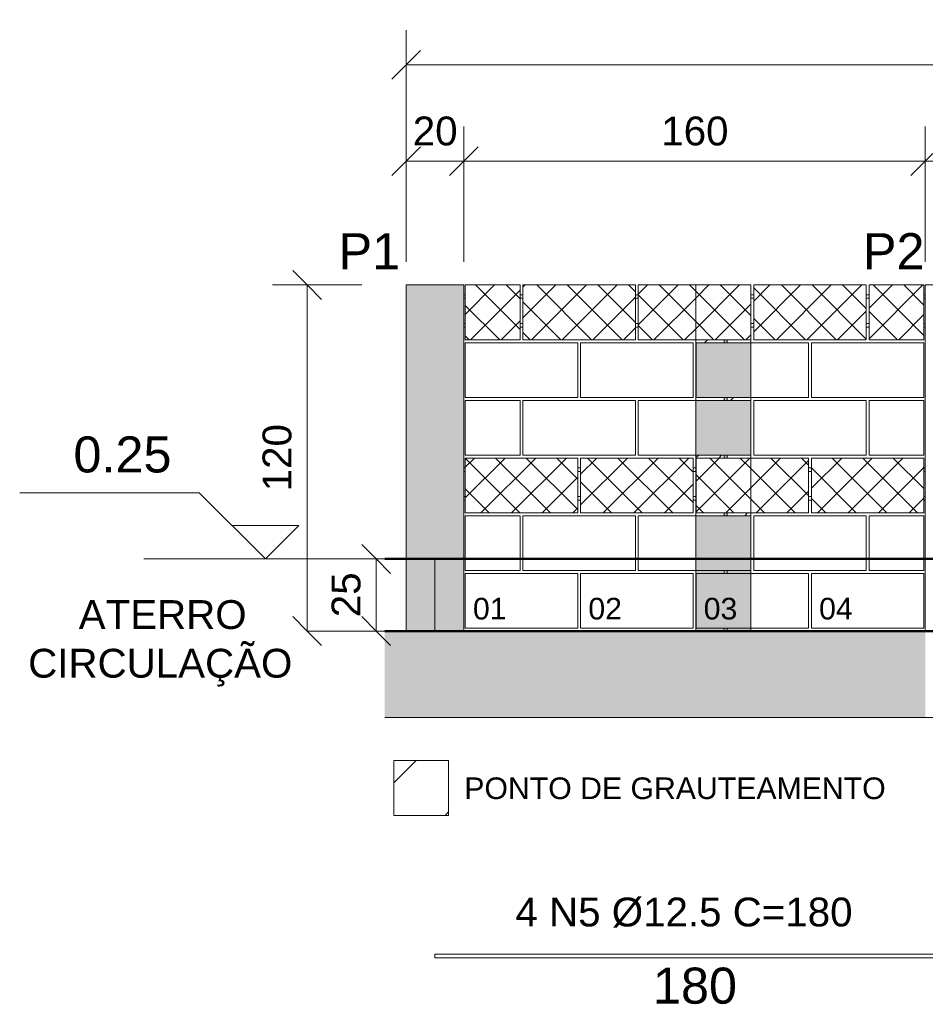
# Model space of a CAD drawing. Header units: centimetres. Extents: x -130 to 7200, y -149 to 786.
# Tile 1 of 10: x -130 to 184, y -129 to 212. Entities that reach past the tile are written whole.
import ezdxf

# ---------------------------------------------------------------- set-up
doc = ezdxf.new("R2010")
doc.units = ezdxf.units.CM
doc.linetypes.add('Projeção', pattern=[0.396875, 0.238125, -0.15875])
for name, color, linetype, lineweight in [('A-ANNO-DIMS', 7, 'Continuous', 9), ('A-ANNO-DIMS-50', 7, 'Continuous', 9), ('A-DETL-GENF', 7, 'Continuous', 18), ('A-DETL-THIN', 7, 'Continuous', 18), ('A-FLOR', 7, 'Continuous', 18), ('A-FLOR-OVHD', 7, 'Projeção', 18), ('A-GENM', 7, 'Continuous', 18), ('G-ANNO-DIMS', 7, 'Continuous', 9), ('G-ANNO-TEXT', 7, 'Continuous', 9), ('S-BEAM', 7, 'Continuous', 18), ('S-COLS', 7, 'Continuous', 18), ('S-COLS-IDEN', 7, 'Continuous', 9), ('S-RBAR', 7, 'Continuous', 18), ('S-RBAR-IDEN', 7, 'Continuous', 9), ('S-RBAR-SYMB', 7, 'Continuous', 9)]:
    doc.layers.add(name, color=color, linetype=linetype, lineweight=lineweight)
doc.styles.add('Arial', font='arial.ttf', dxfattribs={"height": 12.5})
doc.styles.add('Arial_1', font='arial.ttf', dxfattribs={"height": 10})
doc.styles.add('Arial_B', font='arial.ttf', dxfattribs={"height": 10})
doc.styles.add('Arial_B_1', font='arial.ttf', dxfattribs={"height": 7.5})
doc.dimstyles.new('0-Dss_Azul-2_0mm__Det__', dxfattribs={"dimscale": 30.48, "dimtxt": 10.202594, "dimasz": 0.328084, "dimexe": 0.393701, "dimexo": 0.262467, "dimgap": 0.082021, "dimtad": 1, "dimrnd": 0.01, "dimdsep": 46, "dimtxsty": 'Arial_1', "dimblk1": 'OBLIQUE', "dimblk2": 'OBLIQUE', "dimsah": 1, "dimcen": 0.09, "dimazin": 0, "dimtfac": 1, "dimtdec": 4, "dimtix": 1, "dimtmove": 0, "dimatfit": 3, "dimfxl": 1, "dimtvp": 1, "dimtolj": 1, "dimtzin": 0, "dimarcsym": 2})
pattern_1 = [(45, (0, 0), (-5.3033, 5.3033), []), (135, (0, 0), (-5.3033, -5.3033), [])]

# ---------------------------------------------------------------- blocks, each defined once
blk = doc.blocks.new('Bloco de Concreto - Inteiro - Família 20 x 40 - Classe A-563312-PAREDE 01')
at = {"layer": 'A-GENM', "color": 250, "true_color": 0x272727}
for p, q in [((24.96, 20), (63.96, 20)), ((24.96, 1), (24.96, 20)), ((63.96, 1), (63.96, 20)), ((63.96, 1), (24.96, 1))]:
    blk.add_line(p, q, dxfattribs=at)
blk = doc.blocks.new('Bloco de Concreto - Inteiro - Família 20 x 40 - Classe A-V2-PAREDE 01')
at = {"layer": 'A-GENM', "true_color": 0xffdaff}
blk.add_hatch(color=7, dxfattribs=at).paths.add_polyline_path([(123.8, 1), (123.96, 1), (123.96, 20), (104.96, 20), (104.96, 1)])
at = {"layer": 'A-GENM', "color": 219, "true_color": 0x482148}
for p, q in [((104.96, 20), (123.96, 20)), ((104.96, 1), (104.96, 20)), ((123.96, 1), (104.96, 1))]:
    blk.add_line(p, q, dxfattribs=at)
at = {"layer": 'A-GENM', "color": 250, "true_color": 0x272727}
for p, q in [((123.96, 20), (143.96, 20)), ((143.96, 1), (143.96, 20)), ((143.96, 1), (123.96, 1))]:
    blk.add_line(p, q, dxfattribs=at)
blk = doc.blocks.new('Bloco de Concreto - Meio - Família 20 x 40 - Classe A-561403-PAREDE 01')
at = {"layer": 'A-GENM'}
for p, q in [((24.96, 40), (43.96, 40)), ((24.96, 40), (24.96, 25)), ((43.96, 25), (43.96, 40))]:
    blk.add_line(p, q, dxfattribs=at)
at = {"layer": 'A-GENM', "color": 250, "true_color": 0x272727}
for p, q in [((24.96, 25), (24.96, 21)), ((43.96, 21), (43.96, 25)), ((43.96, 21), (24.96, 21))]:
    blk.add_line(p, q, dxfattribs=at)
blk = doc.blocks.new('Bloco de Concreto - Inteiro - Família 20 x 40 - Classe A-V3-PAREDE 01')
at = {"layer": 'A-GENM'}
for p, q in [((44.96, 40), (83.96, 40)), ((44.96, 25), (44.96, 40)), ((83.96, 25), (83.96, 40))]:
    blk.add_line(p, q, dxfattribs=at)
at = {"layer": 'A-GENM', "color": 250, "true_color": 0x272727}
for p, q in [((44.96, 21), (44.96, 25)), ((83.96, 21), (83.96, 25)), ((83.96, 21), (44.96, 21))]:
    blk.add_line(p, q, dxfattribs=at)
blk = doc.blocks.new('Bloco de Concreto - Inteiro - Família 20 x 40 - Classe A-V4-PAREDE 01')
at = {"layer": 'A-GENM', "true_color": 0xffd8ff}
blk.add_hatch(color=7, dxfattribs=at).paths.add_polyline_path([(104.96, 25), (123.96, 25), (123.96, 40), (104.96, 40), (104.96, 27.55)])
at = {"layer": 'A-GENM', "true_color": 0xffdaff}
blk.add_hatch(color=7, dxfattribs=at).paths.add_polyline_path([(120.63, 21), (123.96, 21), (123.96, 25), (104.96, 25), (104.96, 21)])
at = {"layer": 'A-GENM'}
for p, q in [((84.96, 40), (104.96, 40)), ((84.96, 25), (84.96, 40))]:
    blk.add_line(p, q, dxfattribs=at)
at = {"layer": 'A-GENM', "color": 198, "true_color": 0x270027}
for p in [(104.96, 40), (123.96, 25)]:
    blk.add_line(p, (123.96, 40), dxfattribs=at)
at = {"layer": 'A-GENM', "color": 250, "true_color": 0x272727}
for p, q in [((84.96, 21), (84.96, 25)), ((104.96, 21), (84.96, 21))]:
    blk.add_line(p, q, dxfattribs=at)
at = {"layer": 'A-GENM', "color": 219, "true_color": 0x482148}
for q in [(123.96, 25), (104.96, 21)]:
    blk.add_line((123.96, 21), q, dxfattribs=at)
blk = doc.blocks.new('Bloco de Concreto - Canaleta Inteira - Família 20 x 40 - Classe A-564278-PAREDE 01')
at = {"layer": 'A-GENM'}
h = blk.add_hatch(dxfattribs=at)
h.set_pattern_fill('FP_1', color=256, style=0, pattern_type=2)
h.set_pattern_definition(pattern_1)
h.paths.add_polyline_path([(32.92, 41), (63.96, 41), (63.96, 60), (24.96, 60), (24.96, 41)])
for p, q in [((24.96, 60), (63.96, 60)), ((24.96, 41), (24.96, 60)), ((63.96, 41), (63.96, 60)), ((24.96, 41), (63.96, 41))]:
    blk.add_line(p, q, dxfattribs=at)
blk = doc.blocks.new('Bloco de Concreto - Canaleta Inteira - Família 20 x 40 - Classe A-V5-PAREDE 01')
at = {"layer": 'A-GENM'}
h = blk.add_hatch(dxfattribs=at)
h.set_pattern_fill('FP_1', color=256, style=0, pattern_type=2)
h.set_pattern_definition(pattern_1)
h.paths.add_polyline_path([(68.8, 41), (103.96, 41), (103.96, 60), (64.96, 60), (64.96, 41)])
for p, q in [((64.96, 60), (103.96, 60)), ((64.96, 41), (64.96, 60)), ((103.96, 41), (103.96, 60)), ((64.96, 41), (103.96, 41))]:
    blk.add_line(p, q, dxfattribs=at)
blk = doc.blocks.new('Bloco de Concreto - Canaleta Inteira - Família 20 x 40 - Classe A-V6-PAREDE 01')
at = {"layer": 'A-GENM'}
h = blk.add_hatch(dxfattribs=at)
h.set_pattern_fill('FP_1', color=256, style=0, pattern_type=2)
h.set_pattern_definition(pattern_1)
h.paths.add_polyline_path([(117.46, 41), (123.96, 41), (123.96, 60), (104.96, 60), (104.96, 41)])
h = blk.add_hatch(dxfattribs=at)
h.set_pattern_fill('FP_1', color=256, style=0, pattern_type=2)
h.set_pattern_definition(pattern_1)
h.paths.add_polyline_path([(140.56, 41), (143.96, 41), (143.96, 60), (123.96, 60), (123.96, 41)])
at = {"layer": 'A-GENM', "color": 198, "true_color": 0x270027}
for p, q in [((104.96, 60), (123.96, 60)), ((104.96, 41), (104.96, 60)), ((104.96, 41), (123.96, 41))]:
    blk.add_line(p, q, dxfattribs=at)
at = {"layer": 'A-GENM'}
for p, q in [((123.96, 60), (143.96, 60)), ((143.96, 41), (143.96, 60)), ((123.96, 41), (143.96, 41))]:
    blk.add_line(p, q, dxfattribs=at)
blk = doc.blocks.new('Bloco de Concreto - Canaleta Inteira - Família 20 x 40 - Classe A-V7-PAREDE 01')
at = {"layer": 'A-GENM'}
h = blk.add_hatch(dxfattribs=at)
h.set_pattern_fill('FP_1', color=256, style=0, pattern_type=2)
h.set_pattern_definition(pattern_1)
h.paths.add_polyline_path([(144.96, 41), (183.96, 41), (183.96, 60), (144.96, 60)])
for p, q in [((144.96, 60), (183.96, 60)), ((144.96, 41), (144.96, 60)), ((183.96, 41), (183.96, 60)), ((144.96, 41), (183.96, 41))]:
    blk.add_line(p, q, dxfattribs=at)
blk = doc.blocks.new('Bloco de Concreto - Meio - Família 20 x 40 - Classe A-V8-PAREDE 01')
at = {"layer": 'A-GENM'}
for p, q in [((24.96, 80), (43.96, 80)), ((24.96, 80), (24.96, 61)), ((43.96, 61), (43.96, 80)), ((43.96, 61), (24.96, 61))]:
    blk.add_line(p, q, dxfattribs=at)
blk = doc.blocks.new('Bloco de Concreto - Inteiro - Família 20 x 40 - Classe A-V9-PAREDE 01')
at = {"layer": 'A-GENM'}
for p, q in [((44.96, 80), (83.96, 80)), ((44.96, 61), (44.96, 80)), ((83.96, 61), (83.96, 80)), ((83.96, 61), (44.96, 61))]:
    blk.add_line(p, q, dxfattribs=at)
blk = doc.blocks.new('Bloco de Concreto - Inteiro - Família 20 x 40 - Classe A-V10-PAREDE 01')
at = {"layer": 'A-GENM', "true_color": 0xffd8ff}
blk.add_hatch(color=7, dxfattribs=at).paths.add_polyline_path([(114.3, 61), (123.96, 61), (123.96, 80), (104.96, 80), (104.96, 61)])
at = {"layer": 'A-GENM'}
for p, q in [((84.96, 80), (104.96, 80)), ((84.96, 61), (84.96, 80)), ((104.96, 61), (84.96, 61))]:
    blk.add_line(p, q, dxfattribs=at)
at = {"layer": 'A-GENM', "color": 198, "true_color": 0x270027}
for p, q in [((104.96, 80), (123.96, 80)), ((123.96, 61), (123.96, 80)), ((123.96, 61), (104.96, 61))]:
    blk.add_line(p, q, dxfattribs=at)
blk = doc.blocks.new('Bloco de Concreto - Inteiro - Família 20 x 40 - Classe A-V11-PAREDE 01')
at = {"layer": 'A-GENM', "true_color": 0xffd8ff}
blk.add_hatch(color=7, dxfattribs=at).paths.add_polyline_path([(104.96, 81), (123.96, 81), (123.96, 100), (104.96, 100), (104.96, 85.08)])
at = {"layer": 'A-GENM', "color": 198, "true_color": 0x270027}
for p, q in [((104.96, 100), (123.96, 100)), ((104.96, 81), (104.96, 100)), ((123.96, 81), (104.96, 81))]:
    blk.add_line(p, q, dxfattribs=at)
at = {"layer": 'A-GENM'}
for p, q in [((123.96, 100), (143.96, 100)), ((143.96, 81), (143.96, 100)), ((143.96, 81), (123.96, 81))]:
    blk.add_line(p, q, dxfattribs=at)
blk = doc.blocks.new('Bloco de Concreto - Meia Canaleta - Família 20 x 40 - Classe A-562384-PAREDE 01')
at = {"layer": 'A-GENM'}
h = blk.add_hatch(dxfattribs=at)
h.set_pattern_fill('FP_1', color=256, style=0, pattern_type=2)
h.set_pattern_definition(pattern_1)
h.paths.add_polyline_path([(43.96, 101), (43.96, 120), (24.96, 120), (24.96, 101), (32.92, 101)])
for p, q in [((24.96, 101), (24.96, 120)), ((43.96, 120), (24.96, 120)), ((43.96, 120), (43.96, 101)), ((24.96, 101), (43.96, 101))]:
    blk.add_line(p, q, dxfattribs=at)
blk = doc.blocks.new('Bloco de Concreto - Meia Canaleta - Família 20 x 40 - Classe A-V12-PAREDE 01')
at = {"layer": 'A-GENM'}
h = blk.add_hatch(dxfattribs=at)
h.set_pattern_fill('FP_1', color=256, style=0, pattern_type=2)
h.set_pattern_definition(pattern_1)
h.paths.add_polyline_path([(183.96, 101), (183.96, 120), (164.96, 120), (164.96, 101), (176.44, 101)])
for p, q in [((164.96, 101), (164.96, 120)), ((183.96, 120), (164.96, 120)), ((183.96, 120), (183.96, 101)), ((164.96, 101), (183.96, 101))]:
    blk.add_line(p, q, dxfattribs=at)
blk = doc.blocks.new('Bloco de Concreto - Canaleta Inteira - Família 20 x 40 - Classe A-V13-PAREDE 01')
at = {"layer": 'A-GENM'}
h = blk.add_hatch(dxfattribs=at)
h.set_pattern_fill('FP_1', color=256, style=0, pattern_type=2)
h.set_pattern_definition(pattern_1)
h.paths.add_polyline_path([(68.8, 101), (83.96, 101), (83.96, 120), (44.96, 120), (44.96, 101)])
for p, q in [((44.96, 120), (83.96, 120)), ((44.96, 101), (44.96, 120)), ((83.96, 101), (83.96, 120)), ((44.96, 101), (83.96, 101))]:
    blk.add_line(p, q, dxfattribs=at)
blk = doc.blocks.new('Bloco de Concreto - Canaleta Inteira - Família 20 x 40 - Classe A-V14-PAREDE 01')
at = {"layer": 'A-GENM'}
h = blk.add_hatch(dxfattribs=at)
h.set_pattern_fill('FP_1', color=256, style=0, pattern_type=2)
h.set_pattern_definition(pattern_1)
h.paths.add_polyline_path([(84.96, 101), (104.96, 101), (104.96, 120), (84.96, 120)])
h = blk.add_hatch(dxfattribs=at)
h.set_pattern_fill('FP_1', color=256, style=0, pattern_type=2)
h.set_pattern_definition(pattern_1)
h.paths.add_polyline_path([(104.96, 101), (123.96, 101), (123.96, 120), (104.96, 120)])
for p, q in [((84.96, 120), (104.96, 120)), ((84.96, 101), (84.96, 120)), ((84.96, 101), (104.96, 101))]:
    blk.add_line(p, q, dxfattribs=at)
at = {"layer": 'A-GENM', "color": 198, "true_color": 0x270027}
for p, q in [((104.96, 120), (123.96, 120)), ((123.96, 101), (123.96, 120)), ((104.96, 101), (123.96, 101))]:
    blk.add_line(p, q, dxfattribs=at)
blk = doc.blocks.new('Bloco de Concreto - Canaleta Inteira - Família 20 x 40 - Classe A-V15-PAREDE 01')
at = {"layer": 'A-GENM'}
h = blk.add_hatch(dxfattribs=at)
h.set_pattern_fill('FP_1', color=256, style=0, pattern_type=2)
h.set_pattern_definition(pattern_1)
h.paths.add_polyline_path([(140.56, 101), (163.96, 101), (163.96, 120), (124.96, 120), (124.96, 101)])
for p, q in [((124.96, 120), (163.96, 120)), ((124.96, 101), (124.96, 120)), ((163.96, 101), (163.96, 120)), ((124.96, 101), (163.96, 101))]:
    blk.add_line(p, q, dxfattribs=at)
blk = doc.blocks.new('DIMBLOCK1-PAREDE 01')
at = {"layer": 'A-ANNO-DIMS-50', "color": 5, "lineweight": 35, "true_color": 0x0000ff}
for p, q in [((-5.91, 25), (-10.91, 30)), ((-5.91, 25), (-0.91, 20)), ((-5.91, 0), (-10.91, 5)), ((-5.91, 0), (-0.91, -5))]:
    blk.add_line(p, q, dxfattribs=at)
at = {"layer": 'A-ANNO-DIMS-50', "color": 5, "true_color": 0x0000ff}
for p, q in [((-5.91, 25), (-10.94, 25)), ((-5.91, 25), (-5.91, 0)), ((-5.91, 25), (6.09, 25)), ((-5.91, 0), (-10.94, 0)), ((-5.91, 0), (6.09, 0))]:
    blk.add_line(p, q, dxfattribs=at)
at = {"layer": 'A-ANNO-DIMS-50', "color": 0, "insert": (-21.39, 4.81), "char_height": 10, "width": 18.4588, "attachment_point": 1, "rotation": 90, "line_spacing_factor": 0.941778, "style": 'Arial_1'}
blk.add_mtext('25', dxfattribs=at)
blk = doc.blocks.new('_Oblique')
at = {"color": 0, "linetype": 'ByBlock', "lineweight": -2}
blk.add_line((-0.5, -0.5), (0.5, 0.5), dxfattribs=at)
blk = doc.blocks.new('DIMBLOCK2-PAREDE 01')
at = {"layer": 'A-ANNO-DIMS-50', "color": 5, "lineweight": 35, "true_color": 0x0000ff}
for p, q in [((-29.85, 120), (-34.85, 125)), ((-29.85, 120), (-24.85, 115)), ((-29.85, 0), (-34.85, 5)), ((-29.85, 0), (-24.85, -5))]:
    blk.add_line(p, q, dxfattribs=at)
at = {"layer": 'A-ANNO-DIMS-50', "color": 5, "true_color": 0x0000ff}
for p, q in [((-29.85, 120), (-41.85, 120)), ((-29.85, 120), (-29.85, 0)), ((-29.85, 120), (-10.94, 120)), ((-29.85, 0), (-17.85, 0)), ((-29.85, 0), (-10.94, 0))]:
    blk.add_line(p, q, dxfattribs=at)
at = {"layer": 'A-ANNO-DIMS-50', "color": 0, "insert": (-45.33, 48.46), "char_height": 10, "width": 27.6883, "attachment_point": 1, "rotation": 90, "line_spacing_factor": 0.941778, "style": 'Arial_1'}
blk.add_mtext('120', dxfattribs=at)
blk = doc.blocks.new('Elevações de ponto - Elevação de spot 2 - Cabeça do nível-169080-PAREDE 01')
at = {"layer": 'G-ANNO-DIMS'}
for p, q in [((597.84, 120), (620.77, 142.93)), ((620.77, 142.93), (683.03, 142.93)), ((586.21, 131.63), (609.48, 131.63)), ((597.84, 120), (586.21, 131.63))]:
    blk.add_line(p, q, dxfattribs=at)
blk = doc.blocks.new('DIMBLOCK3-PAREDE 01')
at = {"layer": 'A-ANNO-DIMS-50', "color": 5, "true_color": 0x0000ff}
for p, q in [((4.46, 162.92), (4.46, 174.92)), ((24.46, 162.92), (24.46, 174.92)), ((4.46, 162.92), (24.46, 162.92)), ((4.46, 162.92), (4.46, 128)), ((24.46, 162.92), (24.46, 128))]:
    blk.add_line(p, q, dxfattribs=at)
at = {"layer": 'A-ANNO-DIMS-50', "color": 5, "lineweight": 35, "true_color": 0x0000ff}
for p, q in [((4.46, 162.92), (9.46, 167.92)), ((24.46, 162.92), (29.46, 167.92)), ((4.46, 162.92), (-0.54, 157.92)), ((24.46, 162.92), (19.46, 157.92))]:
    blk.add_line(p, q, dxfattribs=at)
at = {"layer": 'A-ANNO-DIMS-50', "color": 0, "insert": (6.76, 178.4), "char_height": 10, "width": 18.4588, "attachment_point": 1, "line_spacing_factor": 0.941778, "style": 'Arial_1'}
blk.add_mtext('20', dxfattribs=at)
blk = doc.blocks.new('DIMBLOCK4-PAREDE 01')
at = {"layer": 'A-ANNO-DIMS-50', "color": 5, "true_color": 0x0000ff}
for p, q in [((24.46, 162.92), (24.46, 174.92)), ((184.46, 162.92), (184.46, 174.92)), ((24.46, 162.92), (184.46, 162.92)), ((24.46, 162.92), (24.46, 128)), ((184.46, 162.92), (184.46, 128))]:
    blk.add_line(p, q, dxfattribs=at)
at = {"layer": 'A-ANNO-DIMS-50', "color": 5, "lineweight": 35, "true_color": 0x0000ff}
for p, q in [((24.46, 162.92), (29.46, 167.92)), ((184.46, 162.92), (189.46, 167.92)), ((24.46, 162.92), (19.46, 157.92)), ((184.46, 162.92), (179.46, 157.92))]:
    blk.add_line(p, q, dxfattribs=at)
at = {"layer": 'A-ANNO-DIMS-50', "color": 0, "insert": (92.92, 178.4), "char_height": 10, "width": 27.6883, "attachment_point": 1, "line_spacing_factor": 0.941778, "style": 'Arial_1'}
blk.add_mtext('160', dxfattribs=at)
blk = doc.blocks.new('DIMBLOCK5-PAREDE 01')
at = {"layer": 'A-ANNO-DIMS-50', "color": 5, "true_color": 0x0000ff}
for p, q in [((184.46, 162.92), (184.46, 174.92)), ((204.46, 162.92), (204.46, 174.92)), ((184.46, 162.92), (204.46, 162.92)), ((184.46, 162.92), (184.46, 128)), ((204.46, 162.92), (204.46, 128))]:
    blk.add_line(p, q, dxfattribs=at)
at = {"layer": 'A-ANNO-DIMS-50', "color": 5, "lineweight": 35, "true_color": 0x0000ff}
for p, q in [((184.46, 162.92), (189.46, 167.92)), ((204.46, 162.92), (209.46, 167.92)), ((184.46, 162.92), (179.46, 157.92)), ((204.46, 162.92), (199.46, 157.92))]:
    blk.add_line(p, q, dxfattribs=at)
at = {"layer": 'A-ANNO-DIMS-50', "color": 0, "insert": (186.76, 178.4), "char_height": 10, "width": 18.4588, "attachment_point": 1, "line_spacing_factor": 0.941778, "style": 'Arial_1'}
blk.add_mtext('20', dxfattribs=at)
blk = doc.blocks.new('DIMBLOCK10-PAREDE 01')
at = {"layer": 'A-ANNO-DIMS-50', "color": 5, "true_color": 0x0000ff}
for p, q in [((4.46, 196.33), (4.46, 208.33)), ((564.46, 196.33), (564.46, 208.33)), ((4.46, 196.33), (564.46, 196.33)), ((4.46, 196.33), (4.46, 128)), ((564.46, 196.33), (564.46, 128))]:
    blk.add_line(p, q, dxfattribs=at)
at = {"layer": 'A-ANNO-DIMS-50', "color": 5, "lineweight": 35, "true_color": 0x0000ff}
for p, q in [((4.46, 196.33), (9.46, 201.33)), ((564.46, 196.33), (569.46, 201.33)), ((4.46, 196.33), (-0.54, 191.33)), ((564.46, 196.33), (559.46, 191.33))]:
    blk.add_line(p, q, dxfattribs=at)
at = {"layer": 'A-ANNO-DIMS-50', "color": 0, "insert": (272.92, 211.81), "char_height": 10, "width": 27.6883, "attachment_point": 1, "line_spacing_factor": 0.941778, "style": 'Arial_1'}
blk.add_mtext('560', dxfattribs=at)

msp = doc.modelspace()

# ---------------------------------------------------------------- hatches: boundary and pattern name
at = {"layer": 'A-DETL-GENF'}
h = msp.add_hatch(dxfattribs=at)
h.set_pattern_fill('FP_3', color=256, style=0, pattern_type=2)
h.set_pattern_definition([(45, (0, 0), (-22.4506, 22.4506), []), (45, (7.937, 0), (0, 44.9013), []), (45, (-7.938, 0), (0, 44.9013), [])])
h.paths.add_polyline_path([(121.455, 40), (123.955, 40), (123.955, 41), (115.705, 41), (115.705, 40), (119.955, 40)])
h.paths.add_polyline_path([(297.622, 40), (303.955, 40), (303.955, 41), (295.705, 41), (295.705, 40)])
h.paths.add_polyline_path([(285.705, 40), (294.705, 40), (294.705, 41), (284.955, 41), (284.955, 40)])
h.paths.add_polyline_path([(105.705, 40), (114.705, 40), (114.705, 41), (104.955, 41), (104.955, 40)])
h.paths.add_polyline_path([(475.705, 40), (483.955, 40), (483.955, 41), (475.705, 41)])
h.paths.add_polyline_path([(474.705, 40), (474.705, 41), (464.955, 41), (464.955, 40), (467.205, 40)])
h.paths.add_polyline_path([(288.955, 60), (294.705, 60), (294.705, 61), (284.955, 61), (284.955, 60), (287.455, 60)])
h.paths.add_polyline_path([(303.955, 60), (303.955, 61), (295.705, 61), (295.705, 60), (303.205, 60)])
h.paths.add_polyline_path([(104.955, 60), (114.705, 60), (114.705, 61), (104.955, 61)])
h.paths.add_polyline_path([(123.955, 60), (123.955, 61), (115.705, 61), (115.705, 60), (123.205, 60)])
h.paths.add_polyline_path([(475.705, 60), (483.955, 60), (483.955, 61), (475.705, 61)])
h.paths.add_polyline_path([(474.455, 60), (474.705, 60), (474.705, 61), (464.955, 61), (464.955, 60), (468.955, 60)])
h.paths.add_polyline_path([(111.289, 80), (114.705, 80), (114.705, 81), (104.955, 81), (104.955, 80), (108.955, 80)])
h.paths.add_polyline_path([(303.205, 80), (303.955, 80), (303.955, 81), (295.705, 81), (295.705, 80), (301.705, 80)])
h.paths.add_polyline_path([(123.955, 80), (123.955, 81), (115.705, 81), (115.705, 80), (123.205, 80)])
h.paths.add_polyline_path([(294.705, 80), (294.705, 81), (284.955, 81), (284.955, 80), (291.289, 80)])
h.paths.add_polyline_path([(468.955, 80), (474.705, 80), (474.705, 81), (464.955, 81), (464.955, 80), (467.455, 80)])
h.paths.add_polyline_path([(475.705, 80), (483.955, 80), (483.955, 81), (475.705, 81)])
h.paths.add_polyline_path([(104.955, 100), (114.705, 100), (114.705, 101), (104.955, 101)])
h.paths.add_polyline_path([(468.122, 100), (474.705, 100), (474.705, 101), (464.955, 101), (464.955, 100), (467.455, 100)])
h.paths.add_polyline_path([(483.955, 100), (483.955, 101), (475.705, 101), (475.705, 100), (483.205, 100)])
h.paths.add_polyline_path([(115.705, 100), (123.955, 100), (123.955, 101), (115.705, 101)])
h.paths.add_polyline_path([(288.955, 100), (294.705, 100), (294.705, 101), (284.955, 101), (284.955, 100), (288.122, 100)])
h.paths.add_polyline_path([(303.955, 100), (303.955, 101), (295.705, 101), (295.705, 100), (303.205, 100)])
h = msp.add_hatch(dxfattribs=at)
h.set_pattern_fill('FP_4', color=256, style=0, pattern_type=2)
h.set_pattern_definition([(45, (0, 0), (-22.45, 22.45), []), (45, (7.937, 0), (0, 44.901), []), (45, (-7.937, 0), (0, 44.901), [])])
h.paths.add_polyline_path([(19.165, -63.909), (19.165, -44.909), (0.165, -44.909), (0.165, -63.909)])
at = {"layer": 'A-FLOR', "true_color": 0xffdaff}
h = msp.add_hatch(color=7, dxfattribs=at)
h.paths.add_polyline_path([(475.705, 0), (483.955, 0), (483.955, 1), (475.705, 1)])
h.paths.add_polyline_path([(464.955, 0), (474.705, 0), (474.705, 1), (464.955, 1)])
h.paths.add_polyline_path([(284.955, 0), (294.705, 0), (294.705, 1), (284.955, 1)])
h.paths.add_polyline_path([(301.705, 0), (303.955, 0), (303.955, 1), (295.705, 1), (295.705, 0)])
h.paths.add_polyline_path([(104.955, 0), (114.705, 0), (114.705, 1), (104.955, 1)])
h.paths.add_polyline_path([(121.705, 0), (123.955, 0), (123.955, 1), (115.705, 1), (115.705, 0)])
h.paths.add_polyline_path([(115.705, 20), (123.955, 20), (123.955, 21), (115.705, 21)])
h.paths.add_polyline_path([(108.955, 20), (114.705, 20), (114.705, 21), (104.955, 21), (104.955, 20), (107.455, 20)])
h.paths.add_polyline_path([(301.455, 20), (303.955, 20), (303.955, 21), (295.705, 21), (295.705, 20), (300.789, 20)])
h.paths.add_polyline_path([(475.705, 20), (483.955, 20), (483.955, 21), (475.705, 21)])
h.paths.add_polyline_path([(474.705, 20), (474.705, 21), (464.955, 21), (464.955, 20), (468.955, 20)])
h.paths.add_polyline_path([(285.705, 20), (294.705, 20), (294.705, 21), (284.955, 21), (284.955, 20)])
at = {"layer": 'S-BEAM', "true_color": 0xf0f0f0}
for points in [[(-2.962, -30), (4.455, -29.975), (4.455, 0), (-2.962, 0), (-2.962, -29.975)], [(68.8, -30), (184.455, -29.975), (184.455, 0), (24.455, 0), (24.455, -30)]]:
    msp.add_hatch(color=7, dxfattribs=at).paths.add_polyline_path(points)
at = {"layer": 'S-COLS', "true_color": 0xf0f0f0}
h = msp.add_hatch(color=7, dxfattribs=at)
h.paths.add_polyline_path([(14.392, -30), (24.455, -29.975), (24.455, 0), (4.455, 0), (4.455, -30)])
h.paths.add_polyline_path([(14.978, 25), (24.455, 25), (24.455, 120), (4.455, 120), (4.455, 25), (14.392, 25)])
at = {"layer": 'S-COLS', "true_color": 0xf2f2f2}
msp.add_hatch(color=7, dxfattribs=at).paths.add_polyline_path([(14.978, 0), (24.455, 0), (24.455, 25), (4.455, 25), (4.455, 0), (14.392, 0)])
at = {"layer": 'S-RBAR', "true_color": 0xffd8ff}
h = msp.add_hatch(color=7, dxfattribs=at)
h.paths.add_polyline_path([(114.705, 40), (115.705, 40), (115.705, 41), (114.705, 41)])
h.paths.add_polyline_path([(115.705, 60), (115.705, 61), (114.705, 61), (114.705, 60)])
h.paths.add_polyline_path([(114.705, 80), (115.705, 80), (115.705, 81), (114.705, 81)])
h.paths.add_polyline_path([(114.705, 100), (115.705, 100), (115.705, 101), (114.705, 101)])
at = {"layer": 'S-RBAR', "true_color": 0xffdaff}
h = msp.add_hatch(color=7, dxfattribs=at)
h.paths.add_polyline_path([(115.705, 0), (115.705, 1), (114.705, 1), (114.705, 0)])
h.paths.add_polyline_path([(114.705, 20), (115.705, 20), (115.705, 21), (114.705, 21)])

# ---------------------------------------------------------------- linework, layer by layer
at = {"layer": 'A-DETL-THIN'}
for p, q in [((123.955, 120), (104.955, 120)), ((104.955, 120), (104.955, 0)), ((123.955, 0), (123.955, 120)), ((104.955, 0), (123.955, 0)), ((19.165, -44.909), (0.165, -44.909)), ((0.165, -44.909), (0.165, -63.909)), ((19.165, -63.909), (19.165, -44.909)), ((0.165, -63.909), (19.165, -63.909))]:
    msp.add_line(p, q, dxfattribs=at)
at = {"layer": 'A-FLOR', "color": 253, "lineweight": 50, "true_color": 0xaaaaaa}
for p, q in [((571.132, 25), (-2.962, 25)), ((-2.962, 0), (571.132, 0))]:
    msp.add_line(p, q, dxfattribs=at)
at = {"layer": 'A-FLOR', "color": 9, "true_color": 0xb7b7b7}
msp.add_line((14.392, 25), (14.392, 0), dxfattribs=at)
at = {"layer": 'A-FLOR-OVHD'}
msp.add_line((571.132, 25), (-2.962, 25), dxfattribs=at)
at = {"layer": 'G-ANNO-DIMS', "lineweight": 18}
for p, q in [((-86.458, 25), (-44.334, 25)), ((9.808, 25), (-86.458, 25))]:
    msp.add_line(p, q, dxfattribs=at)
at = {"layer": 'S-BEAM', "color": 250, "true_color": 0x272727}
for p, q in [((-2.962, 0), (4.455, 0)), ((24.455, 0), (104.955, 0)), ((123.955, 0), (184.455, 0))]:
    msp.add_line(p, q, dxfattribs=at)
at = {"layer": 'S-BEAM', "color": 219, "true_color": 0x482148}
msp.add_line((104.955, 0), (123.955, 0), dxfattribs=at)
at = {"layer": 'S-BEAM'}
for p, q in [((-2.962, -30), (4.455, -30)), ((24.455, -30), (184.455, -30))]:
    msp.add_line(p, q, dxfattribs=at)
at = {"layer": 'S-COLS'}
for p, q in [((4.455, 120), (4.455, 25)), ((24.455, 120), (4.455, 120)), ((24.455, 120), (24.455, 25)), ((184.455, 120), (184.455, 25)), ((204.455, 120), (184.455, 120)), ((14.392, -30), (4.455, -30)), ((24.455, -30), (14.392, -30)), ((204.455, -30), (184.455, -30))]:
    msp.add_line(p, q, dxfattribs=at)
at = {"layer": 'S-COLS', "color": 250, "true_color": 0x272727}
for p, q in [((4.455, 25), (4.455, 0)), ((24.455, 25), (24.455, 0)), ((184.455, 25), (184.455, 0))]:
    msp.add_line(p, q, dxfattribs=at)
at = {"layer": 'S-RBAR'}
for p, q in [((24.955, 116.625), (24.455, 116.625)), ((44.955, 116.625), (43.955, 116.625)), ((84.955, 116.625), (83.955, 116.625)), ((124.955, 116.625), (123.955, 116.625)), ((164.955, 116.625), (163.955, 116.625)), ((184.455, 116.625), (183.955, 116.625)), ((24.955, 115.375), (24.455, 115.375)), ((44.955, 115.375), (43.955, 115.375)), ((84.955, 115.375), (83.955, 115.375)), ((124.955, 115.375), (123.955, 115.375)), ((164.955, 115.375), (163.955, 115.375)), ((184.455, 115.375), (183.955, 115.375)), ((24.955, 106.625), (24.455, 106.625)), ((44.955, 106.625), (43.955, 106.625)), ((84.955, 106.625), (83.955, 106.625)), ((124.955, 106.625), (123.955, 106.625)), ((164.955, 106.625), (163.955, 106.625)), ((184.455, 106.625), (183.955, 106.625)), ((24.955, 105.375), (24.455, 105.375)), ((44.955, 105.375), (43.955, 105.375)), ((84.955, 105.375), (83.955, 105.375)), ((124.955, 105.375), (123.955, 105.375)), ((164.955, 105.375), (163.955, 105.375)), ((184.455, 105.375), (183.955, 105.375)), ((24.955, 56.625), (24.455, 56.625)), ((24.955, 55.375), (24.455, 55.375)), ((64.955, 56.625), (63.955, 56.625)), ((64.955, 55.375), (63.955, 55.375)), ((104.955, 56.625), (103.955, 56.625)), ((104.955, 55.375), (103.955, 55.375)), ((144.955, 56.625), (143.955, 56.625)), ((144.955, 55.375), (143.955, 55.375)), ((184.455, 56.625), (183.955, 56.625)), ((184.455, 55.375), (183.955, 55.375)), ((24.955, 46.625), (24.455, 46.625)), ((24.955, 45.375), (24.455, 45.375)), ((64.955, 46.625), (63.955, 46.625)), ((64.955, 45.375), (63.955, 45.375)), ((104.955, 46.625), (103.955, 46.625)), ((104.955, 45.375), (103.955, 45.375)), ((144.955, 46.625), (143.955, 46.625)), ((144.955, 45.375), (143.955, 45.375)), ((184.455, 46.625), (183.955, 46.625)), ((184.455, 45.375), (183.955, 45.375))]:
    msp.add_line(p, q, dxfattribs=at)
at = {"layer": 'S-RBAR', "color": 198, "true_color": 0x270027}
for p, q in [((114.705, 100), (114.705, 101)), ((115.705, 100), (115.705, 101)), ((114.705, 80), (114.705, 81)), ((115.705, 80), (115.705, 81)), ((114.705, 60), (114.705, 61)), ((115.705, 60), (115.705, 61)), ((114.705, 40), (114.705, 41)), ((115.705, 40), (115.705, 41))]:
    msp.add_line(p, q, dxfattribs=at)
at = {"layer": 'S-RBAR', "color": 219, "true_color": 0x482148}
for p, q in [((114.705, 20), (114.705, 21)), ((115.705, 20), (115.705, 21)), ((114.705, 0), (114.705, 1)), ((115.705, 0), (115.705, 1))]:
    msp.add_line(p, q, dxfattribs=at)
at = {"layer": 'S-RBAR-SYMB'}
for p, q in [((194.455, -112.046), (14.455, -112.046)), ((14.455, -112.046), (14.455, -113.296)), ((194.455, -113.296), (14.455, -113.296))]:
    msp.add_line(p, q, dxfattribs=at)

# ---------------------------------------------------------------- block references
at = {"layer": 'A-GENM'}
for name, p in [('Bloco de Concreto - Meia Canaleta - Família 20 x 40 - Classe A-562384-PAREDE 01', (0, 0)), ('Bloco de Concreto - Canaleta Inteira - Família 20 x 40 - Classe A-V13-PAREDE 01', (0, 0)), ('Bloco de Concreto - Canaleta Inteira - Família 20 x 40 - Classe A-V14-PAREDE 01', (0, 0)), ('Bloco de Concreto - Canaleta Inteira - Família 20 x 40 - Classe A-V15-PAREDE 01', (0, 0)), ('Bloco de Concreto - Meia Canaleta - Família 20 x 40 - Classe A-V12-PAREDE 01', (0, 0)), ('Bloco de Concreto - Inteiro - Família 20 x 40 - Classe A-V9-PAREDE 01', (-20, 20)), ('Bloco de Concreto - Inteiro - Família 20 x 40 - Classe A-V9-PAREDE 01', (20, 20)), ('Bloco de Concreto - Inteiro - Família 20 x 40 - Classe A-V11-PAREDE 01', (0, 0)), ('Bloco de Concreto - Inteiro - Família 20 x 40 - Classe A-V9-PAREDE 01', (100, 20)), ('Bloco de Concreto - Meio - Família 20 x 40 - Classe A-V8-PAREDE 01', (0, 0)), ('Bloco de Concreto - Inteiro - Família 20 x 40 - Classe A-V9-PAREDE 01', (0, 0)), ('Bloco de Concreto - Inteiro - Família 20 x 40 - Classe A-V9-PAREDE 01', (80, 0)), ('Bloco de Concreto - Meio - Família 20 x 40 - Classe A-V8-PAREDE 01', (140, 0)), ('Bloco de Concreto - Canaleta Inteira - Família 20 x 40 - Classe A-564278-PAREDE 01', (0, 0)), ('Bloco de Concreto - Canaleta Inteira - Família 20 x 40 - Classe A-V5-PAREDE 01', (0, 0)), ('Bloco de Concreto - Canaleta Inteira - Família 20 x 40 - Classe A-V6-PAREDE 01', (0, 0)), ('Bloco de Concreto - Canaleta Inteira - Família 20 x 40 - Classe A-V7-PAREDE 01', (0, 0)), ('Bloco de Concreto - Meio - Família 20 x 40 - Classe A-561403-PAREDE 01', (0, 0)), ('Bloco de Concreto - Inteiro - Família 20 x 40 - Classe A-V3-PAREDE 01', (0, 0)), ('Bloco de Concreto - Inteiro - Família 20 x 40 - Classe A-V3-PAREDE 01', (80, 0)), ('Bloco de Concreto - Meio - Família 20 x 40 - Classe A-561403-PAREDE 01', (140, 0))]:
    msp.add_blockref(name, p, dxfattribs=at)
at = {"layer": 'A-GENM', "color": 198, "true_color": 0x270027}
for name in ['Bloco de Concreto - Inteiro - Família 20 x 40 - Classe A-V10-PAREDE 01', 'Bloco de Concreto - Inteiro - Família 20 x 40 - Classe A-V4-PAREDE 01']:
    msp.add_blockref(name, (0, 0), dxfattribs=at)
at = {"layer": 'A-GENM', "color": 250, "true_color": 0x272727}
for name, p in [('Bloco de Concreto - Inteiro - Família 20 x 40 - Classe A-563312-PAREDE 01', (0, 0)), ('Bloco de Concreto - Inteiro - Família 20 x 40 - Classe A-563312-PAREDE 01', (40, 0)), ('Bloco de Concreto - Inteiro - Família 20 x 40 - Classe A-V2-PAREDE 01', (0, 0)), ('Bloco de Concreto - Inteiro - Família 20 x 40 - Classe A-563312-PAREDE 01', (120, 0))]:
    msp.add_blockref(name, p, dxfattribs=at)
at = {"layer": 'G-ANNO-DIMS', "extrusion": (0, 0, -1)}
msp.add_blockref('Elevações de ponto - Elevação de spot 2 - Cabeça do nível-169080-PAREDE 01', (-553.507, -95), dxfattribs=at)

# ---------------------------------------------------------------- texts
at = {"layer": 'G-ANNO-DIMS', "lineweight": 18, "insert": (-110.884, 67.496), "char_height": 12.5, "width": 40.70802, "attachment_point": 1, "line_spacing_factor": 0.941778, "style": 'Arial'}
msp.add_mtext('0.25', dxfattribs=at)
at = {"layer": 'G-ANNO-TEXT', "color": 1, "true_color": 0xff0000, "attachment_point": 1}
for s, insert, char_height, width, style in [('ATERRO', (-109.052, 10.719), 10, 72.95356, 'Arial_B'), ('01', (27.627, 11.527), 7.5, 14.43037, 'Arial_B_1'), ('02', (67.627, 11.527), 7.5, 14.43037, 'Arial_B_1'), ('03', (107.627, 11.527), 7.5, 14.43037, 'Arial_B_1'), ('04', (147.627, 11.527), 7.5, 14.43037, 'Arial_B_1'), ('CIRCULAÇÃO', (-126.58, -6.148), 10, 115.443, 'Arial_B'), ('PONTO DE GRAUTEAMENTO', (24.624, -50.75), 7.5, 177.17294, 'Arial_B_1')]:
    msp.add_mtext(s, dxfattribs=dict(at, insert=insert, char_height=char_height, width=width, style=style))
at = {"layer": 'S-COLS-IDEN', "color": 5, "true_color": 0x0000ff, "char_height": 12.5, "width": 25.654, "attachment_point": 1, "style": 'Arial'}
for s, insert in [('P1', (-18.965, 137.966)), ('P2', (162.814, 137.966))]:
    msp.add_mtext(s, dxfattribs=dict(at, insert=insert))
at = {"layer": 'S-RBAR-IDEN', "insert": (42.364, -92.408), "char_height": 10, "width": 144.30375, "attachment_point": 1, "style": 'Arial_1'}
msp.add_mtext('4 N5 Ø12.5 C=180', dxfattribs=at)
at = {"layer": 'S-RBAR-SYMB', "color": 1, "true_color": 0xff0000, "insert": (90.034, -116.688), "char_height": 12.5, "width": 34.61034, "attachment_point": 1, "line_spacing_factor": 0.941778, "style": 'Arial'}
msp.add_mtext('180', dxfattribs=at)

# ---------------------------------------------------------------- dimensions: what is measured, and where the dimension line sits
at = {"layer": 'A-ANNO-DIMS', "color": 5, "true_color": 0x0000ff}
for base, p1, p2, override, picture, middle in [((564.455, 196.326), (4.455, 120), (564.455, 120), {"dimpost": '<>', "dimfxl": 560}, 'DIMBLOCK10-PAREDE 01', (284.455, 203.932)), ((24.455, 162.916), (4.455, 120), (24.455, 120), {"dimpost": '<>', "dimfxl": 20}, 'DIMBLOCK3-PAREDE 01', (14.455, 170.522)), ((184.455, 162.916), (24.455, 120), (184.455, 120), {"dimpost": '<>', "dimfxl": 160}, 'DIMBLOCK4-PAREDE 01', (104.455, 170.522)), ((204.455, 162.916), (184.455, 120), (204.455, 120), {"dimpost": '<>', "dimfxl": 20}, 'DIMBLOCK5-PAREDE 01', (194.455, 170.522))]:
    dim = msp.add_linear_dim(base=base, p1=p1, p2=p2, dimstyle='0-Dss_Azul-2_0mm__Det__', override=override, dxfattribs=at)
    dim.commit()
    dim.dimension.update_dxf_attribs({"geometry": picture, "text_midpoint": middle})
for base, p1, p2, override, picture, middle in [((-29.846, 0), (4.455, 120), (-24.037, 0), {"dimpost": '<>', "dimfxl": 123.336179}, 'DIMBLOCK2-PAREDE 01', (-37.451, 60)), ((-5.91, 0), (1.161, 25), (1.161, 0), {"dimpost": '<>', "dimfxl": 25}, 'DIMBLOCK1-PAREDE 01', (-13.515, 12.5))]:
    dim = msp.add_linear_dim(base=base, p1=p1, p2=p2, angle=90, dimstyle='0-Dss_Azul-2_0mm__Det__', override=override, dxfattribs=at)
    dim.commit()
    dim.dimension.update_dxf_attribs({"geometry": picture, "text_midpoint": middle})

doc.saveas('drawing.dxf')
